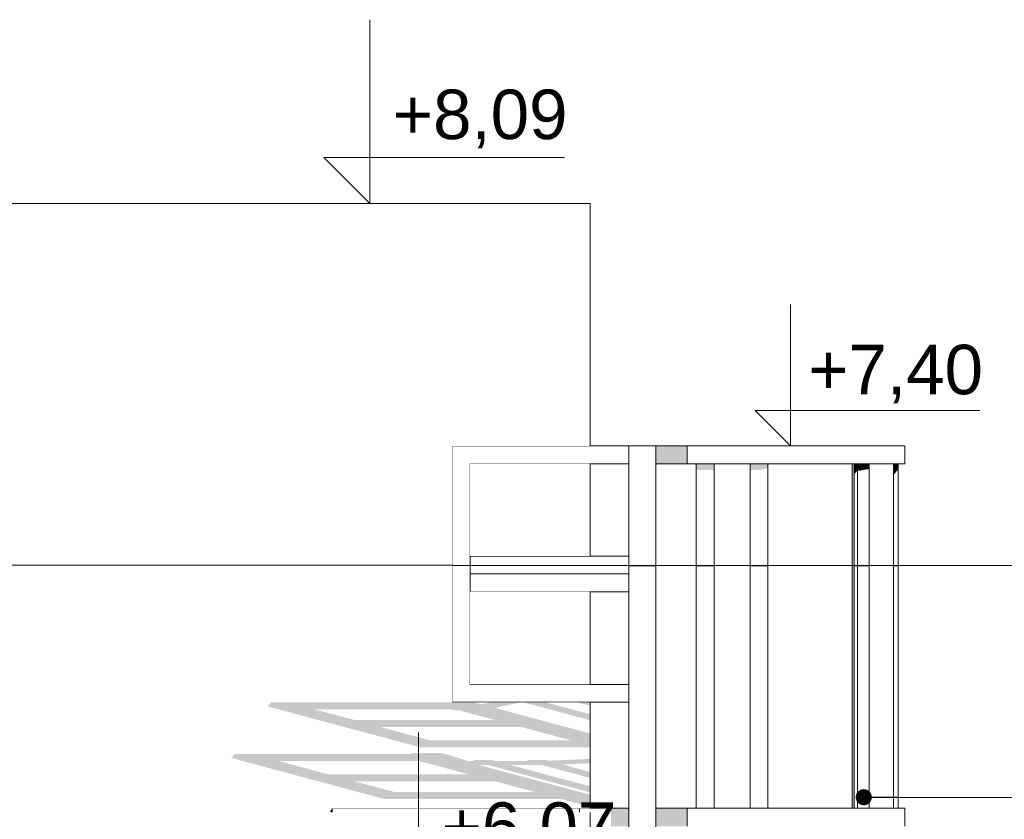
# Model space of a CAD drawing. Header units: millimetres. Extents: x 11 to 58287, y -2 to 19922.
# Tile 85 of 86: x 45254 to 48041, y 17658 to 19922. Entities that reach past the tile are written whole.
import ezdxf

# ---------------------------------------------------------------- set-up
doc = ezdxf.new("R2010")
doc.units = ezdxf.units.MM
doc.header["$MEASUREMENT"] = 0
doc.linetypes.add('Wipeout_Contour', pattern=[1000, 0, -1000])
for name, color, linetype, lineweight in [('A_OZN_ODNOSNIKI_Nr_pióra__85', 7, 'Continuous', 13), ('A_WYM_ZEWNETRZNE_Nr_pióra__45', 7, 'Continuous', 15), ('A_WYM_ZEWNETRZNE_Nr_pióra__85', 7, 'Continuous', 13), ('Nowe_A__DACHY_Nr_pióra__92', 7, 'Continuous', 13), ('Nowe_A_WN_WYPOSAZENIE_Nr_pióra__4', 7, 'Continuous', 13), ('Nowe_A_WYM_Nr_pióra__1', 7, 'Continuous', 13), ('Nowe_A_WYM_Nr_pióra__45', 7, 'Continuous', 15), ('Nowe_A_WYM_Nr_pióra__85', 7, 'Continuous', 13)]:
    doc.layers.add(name, color=color, linetype=linetype, lineweight=lineweight)
for name, color, linetype in [('A_WYM_ZEWNETRZNE', 7, 'Continuous'), ('Nowe_A__DACHY', 7, 'Continuous'), ('Nowe_A_WN_WYPOSAZENIE', 7, 'Continuous'), ('Nowe_A_WYM', 7, 'Continuous')]:
    doc.layers.add(name, color=color, linetype=linetype)
doc.styles.add('STYL_AUTOMATYCZNY_3', font='arial.ttf')
doc.dimstyles.new('STYL_AUTOMATYCZNY__1', dxfattribs={"dimtxt": 0.18, "dimasz": 91.2, "dimexe": 0.18, "dimexo": 0.0625, "dimgap": 0, "dimtad": 0, "dimtih": 1, "dimtoh": 1, "dimdec": 4, "dimzin": 0, "dimdsep": 46, "dimcen": 0.09, "dimadec": 0, "dimazin": 0, "dimtfac": 1, "dimtdec": 4, "dimtmove": 0, "dimatfit": 3, "dimldrblk": 'ARROWHEAD_11', "dimfxl": 0, "dimtolj": 1, "dimtzin": 0, "dimarcsym": 0})

# ---------------------------------------------------------------- blocks, each defined once
blk = doc.blocks.new('ElemPrzekroju_10_1', base_point=(46338.2, 11312))
at = {"color": 254, "linetype": 'Wipeout_Contour', "lineweight": 0, "ltscale": 401725.070366}
blk.add_wipeout([(46977.9, 17989.6), (46977.9, 18040.4), (46528.7, 18040.4), (46528.7, 18664.8), (46977.9, 18664.8), (46977.9, 18715.6), (46477.9, 18715.6), (46477.9, 17989.6)], dxfattribs=at).dxf.layer = 'Nowe_A_WN_WYPOSAZENIE'
at = {"color": 254, "linetype": 'Wipeout_Contour', "lineweight": 0, "ltscale": 202301.79492}
blk.add_wipeout([(47219.2, 18664.8), (47168.4, 18664.8), (47168.4, 17689.6), (47219.2, 17689.6)], dxfattribs=at).dxf.layer = 'Nowe_A_WN_WYPOSAZENIE'
at = {"color": 254, "linetype": 'Wipeout_Contour', "lineweight": 0, "ltscale": 202870.76057}
blk.add_wipeout([(47371.6, 18664.8), (47320.8, 18664.8), (47320.8, 17689.6), (47371.6, 17689.6)], dxfattribs=at).dxf.layer = 'Nowe_A_WN_WYPOSAZENIE'
at = {"color": 254, "linetype": 'Wipeout_Contour', "lineweight": 0, "ltscale": 203973.457722}
blk.add_wipeout([(47625.1, 17689.6), (47657.8, 17689.6), (47657.8, 18664.8), (47625.1, 18664.8)], dxfattribs=at).dxf.layer = 'Nowe_A_WN_WYPOSAZENIE'
at = {"color": 254, "linetype": 'Wipeout_Contour', "lineweight": 0, "ltscale": 204317.746813}
blk.add_wipeout([(47739.9, 18664.8), (47727.2, 18664.8), (47727.2, 17689.6), (47739.9, 17689.6)], dxfattribs=at).dxf.layer = 'Nowe_A_WN_WYPOSAZENIE'
at = {"color": 254, "linetype": 'Wipeout_Contour', "lineweight": 0, "ltscale": 300678.652863}
blk.add_wipeout([(46838.2, 17689.6), (46838.2, 17678.1), (46868.2, 17678.1), (46868.2, 17638.8), (46977.9, 17638.8), (46977.9, 17689.6)], dxfattribs=at).dxf.layer = 'Nowe_A_WN_WYPOSAZENIE'
at = {"layer": 'Nowe_A_WN_WYPOSAZENIE_Nr_pióra__4', "color": 7, "linetype": 'Continuous', "lineweight": 13}
blk.add_line((46477.9, 17989.6), (46477.9, 18715.6), dxfattribs=at)
at = {"color": 254, "linetype": 'Wipeout_Contour', "lineweight": 0, "ltscale": 205086.811682}
blk.add_wipeout([(47758.9, 18664.8), (47758.9, 18715.6), (47728.5, 18715.6), (47728.5, 18664.8)], dxfattribs=at).dxf.layer = 'Nowe_A_WN_WYPOSAZENIE'
at = {"color": 254, "linetype": 'Wipeout_Contour', "lineweight": 0, "ltscale": 203894.264889}
blk.add_wipeout([(47625.1, 18664.8), (47615.4, 18664.8), (47615.4, 17689.6), (47625.1, 17689.6)], dxfattribs=at).dxf.layer = 'Nowe_A_WN_WYPOSAZENIE'
at = {"color": 254, "linetype": 'Wipeout_Contour', "lineweight": 0, "ltscale": 200870.006574}
blk.add_wipeout([(46977.9, 18302.6), (46977.9, 18353.4), (46528.7, 18353.4), (46528.7, 18302.6)], dxfattribs=at).dxf.layer = 'Nowe_A_WN_WYPOSAZENIE'
at = {"color": 254, "linetype": 'Wipeout_Contour', "lineweight": 0, "ltscale": 198952.890365}
blk.add_wipeout([(46838.2, 17678.1), (46838.2, 17689.6), (46138.2, 17689.6), (46138.2, 17678.1)], dxfattribs=at).dxf.layer = 'Nowe_A_WN_WYPOSAZENIE'
at = {"color": 254, "linetype": 'Wipeout_Contour', "lineweight": 0, "ltscale": 203626.554717}
blk.add_wipeout([(47758.9, 17638.8), (47758.9, 17689.6), (47728.5, 17689.6), (47728.5, 17638.8)], dxfattribs=at).dxf.layer = 'Nowe_A_WN_WYPOSAZENIE'
at = {"layer": 'Nowe_A_WN_WYPOSAZENIE_Nr_pióra__4', "color": 7, "linetype": 'Continuous', "lineweight": 13}
for p, q in [((47758.9, 18664.8), (47758.9, 18715.6)), ((46528.7, 18302.6), (46528.7, 18040.4)), ((46838.2, 17689.6), (46138.2, 17689.6)), ((46138.2, 17678.1), (46138.2, 17689.6)), ((46838.2, 17678.1), (46838.2, 17689.6)), ((47758.9, 17638.8), (47758.9, 17689.6))]:
    blk.add_line(p, q, dxfattribs=at)
at = {"color": 254, "linetype": 'Wipeout_Contour', "lineweight": 0, "ltscale": 204868.646183}
blk.add_wipeout([(47728.5, 18664.8), (47728.5, 18715.6), (47641.8, 18715.6), (47641.8, 18664.8)], dxfattribs=at).dxf.layer = 'Nowe_A_WN_WYPOSAZENIE'
at = {"color": 254, "linetype": 'Wipeout_Contour', "lineweight": 0, "ltscale": 203865.968605}
blk.add_wipeout([(47610, 18664.8), (47610, 17689.6), (47615.4, 17689.6), (47615.4, 18664.8)], dxfattribs=at).dxf.layer = 'Nowe_A_WN_WYPOSAZENIE'
at = {"color": 254, "linetype": 'Wipeout_Contour', "lineweight": 0, "ltscale": 200943.673167}
blk.add_wipeout([(46977.9, 18403.4), (46528.7, 18403.4), (46528.7, 18353.4), (46977.9, 18353.4)], dxfattribs=at).dxf.layer = 'Nowe_A_WN_WYPOSAZENIE'
at = {"color": 254, "linetype": 'Wipeout_Contour', "lineweight": 0, "ltscale": 203406.82222}
blk.add_wipeout([(47728.5, 17638.8), (47728.5, 17689.6), (47641.8, 17689.6), (47641.8, 17638.8)], dxfattribs=at).dxf.layer = 'Nowe_A_WN_WYPOSAZENIE'
at = {"layer": 'Nowe_A_WN_WYPOSAZENIE', "linetype": 'Continuous', "lineweight": 0, "true_color": 0x000000}
for points in [[(47610, 18664.8), (47610, 17689.6), (47615.4, 17689.6), (47615.4, 18664.8)], [(47739.9, 18664.8), (47727.2, 18664.8), (47727.2, 18633.3), (47739.9, 18648.3)]]:
    blk.add_hatch(color=18, dxfattribs=at).paths.add_polyline_path(points)
at = {"layer": 'Nowe_A_WN_WYPOSAZENIE_Nr_pióra__4', "color": 7, "linetype": 'Continuous', "lineweight": 13}
for p, q in [((47758.9, 18715.6), (47728.5, 18715.6)), ((46528.7, 18664.8), (46528.7, 18353.4)), ((47657.8, 17689.6), (47657.8, 18664.8)), ((47727.2, 17689.6), (47727.2, 18664.8)), ((47758.9, 18664.8), (47728.5, 18664.8)), ((47739.9, 17689.6), (47739.9, 18664.8)), ((46528.7, 18353.4), (46528.7, 18302.6)), ((47758.9, 17689.6), (47728.5, 17689.6))]:
    blk.add_line(p, q, dxfattribs=at)
at = {"color": 254, "linetype": 'Wipeout_Contour', "lineweight": 0, "ltscale": 204465.619695}
blk.add_wipeout([(47641.8, 18664.8), (47641.8, 18715.6), (47512, 18715.6), (47512, 18664.8)], dxfattribs=at).dxf.layer = 'Nowe_A_WN_WYPOSAZENIE'
at = {"color": 254, "linetype": 'Wipeout_Contour', "lineweight": 0, "ltscale": 203000.892388}
blk.add_wipeout([(47641.8, 17638.8), (47641.8, 17689.6), (47512, 17689.6), (47512, 17638.8)], dxfattribs=at).dxf.layer = 'Nowe_A_WN_WYPOSAZENIE'
at = {"layer": 'Nowe_A_WN_WYPOSAZENIE', "linetype": 'Continuous', "lineweight": 0, "true_color": 0x000000}
for points in [[(47615.4, 18664.8), (47615.4, 18633.8), (47625.1, 18646.2), (47625.1, 18664.8)], [(47657.8, 18664.8), (47625.1, 18664.8), (47625.1, 18646.2), (47627.8, 18645), (47657.8, 18650.2)]]:
    blk.add_hatch(color=18, dxfattribs=at).paths.add_polyline_path(points)
at = {"layer": 'Nowe_A_WN_WYPOSAZENIE_Nr_pióra__4', "color": 7, "linetype": 'Continuous', "lineweight": 13}
for p, q in [((47728.5, 18715.6), (47641.8, 18715.6)), ((47610, 17689.6), (47610, 18664.8)), ((47615.4, 17689.6), (47615.4, 18664.8)), ((47625.1, 17689.6), (47625.1, 18664.8)), ((47728.5, 18664.8), (47641.8, 18664.8)), ((47728.5, 17689.6), (47641.8, 17689.6))]:
    blk.add_line(p, q, dxfattribs=at)
at = {"color": 254, "linetype": 'Wipeout_Contour', "lineweight": 0, "ltscale": 203939.218085}
blk.add_wipeout([(47512, 18664.8), (47512, 18715.6), (47358.9, 18715.6), (47358.9, 18664.8)], dxfattribs=at).dxf.layer = 'Nowe_A_WN_WYPOSAZENIE'
at = {"color": 254, "linetype": 'Wipeout_Contour', "lineweight": 0, "ltscale": 202470.681861}
blk.add_wipeout([(47512, 17638.8), (47512, 17689.6), (47358.9, 17689.6), (47358.9, 17638.8)], dxfattribs=at).dxf.layer = 'Nowe_A_WN_WYPOSAZENIE'
at = {"layer": 'Nowe_A_WN_WYPOSAZENIE_Nr_pióra__4', "color": 7, "linetype": 'Continuous', "lineweight": 13}
for p, q in [((47641.8, 18715.6), (47512, 18715.6)), ((47641.8, 18664.8), (47512, 18664.8)), ((47641.8, 17689.6), (47512, 17689.6))]:
    blk.add_line(p, q, dxfattribs=at)
at = {"color": 254, "linetype": 'Wipeout_Contour', "lineweight": 0, "ltscale": 203252.854385}
blk.add_wipeout([(47358.9, 18664.8), (47358.9, 18715.6), (47143, 18715.6), (47143, 18664.8)], dxfattribs=at).dxf.layer = 'Nowe_A_WN_WYPOSAZENIE'
at = {"color": 254, "linetype": 'Wipeout_Contour', "lineweight": 0, "ltscale": 201779.320004}
blk.add_wipeout([(47358.9, 17638.8), (47358.9, 17689.6), (47143, 17689.6), (47143, 17638.8)], dxfattribs=at).dxf.layer = 'Nowe_A_WN_WYPOSAZENIE'
at = {"layer": 'Nowe_A_WN_WYPOSAZENIE', "linetype": 'Continuous', "lineweight": 0, "true_color": 0x000000}
for points in [[(47219.2, 18664.8), (47168.4, 18664.8), (47168.4, 18646.9), (47219.2, 18646.9)], [(47371.6, 18664.8), (47320.8, 18664.8), (47320.8, 18646.9), (47346.2, 18646.9), (47371.6, 18652.8)]]:
    blk.add_hatch(color=18, dxfattribs=at).paths.add_polyline_path(points)
at = {"layer": 'Nowe_A_WN_WYPOSAZENIE_Nr_pióra__4', "color": 7, "linetype": 'Continuous', "lineweight": 13}
for p, q in [((47512, 18715.6), (47358.9, 18715.6)), ((47168.4, 17689.6), (47168.4, 18664.8)), ((47219.2, 17689.6), (47219.2, 18664.8)), ((47320.8, 17689.6), (47320.8, 18664.8)), ((47512, 18664.8), (47358.9, 18664.8)), ((47371.6, 17689.6), (47371.6, 18664.8)), ((47512, 17689.6), (47358.9, 17689.6))]:
    blk.add_line(p, q, dxfattribs=at)
at = {"color": 254, "linetype": 'Wipeout_Contour', "lineweight": 0, "ltscale": 202686.063144}
blk.add_wipeout([(47143, 18664.8), (47143, 18715.6), (47054.1, 18715.6), (47054.1, 18664.8)], dxfattribs=at).dxf.layer = 'Nowe_A_WN_WYPOSAZENIE'
at = {"color": 254, "linetype": 'Wipeout_Contour', "lineweight": 0, "ltscale": 201208.382792}
blk.add_wipeout([(47143, 17638.8), (47143, 17689.6), (47054.1, 17689.6), (47054.1, 17638.8)], dxfattribs=at).dxf.layer = 'Nowe_A_WN_WYPOSAZENIE'
at = {"layer": 'Nowe_A_WN_WYPOSAZENIE', "linetype": 'Continuous', "lineweight": 0, "true_color": 0x000000}
for points in [[(47143, 18664.8), (47143, 18715.6), (47054.1, 18715.6), (47054.1, 18664.8)], [(47143, 17638.8), (47143, 17689.6), (47054.1, 17689.6), (47054.1, 17638.8)]]:
    blk.add_hatch(color=18, dxfattribs=at).paths.add_polyline_path(points)
at = {"layer": 'Nowe_A_WN_WYPOSAZENIE_Nr_pióra__4', "color": 7, "linetype": 'Continuous', "lineweight": 13}
for p, q in [((47358.9, 18715.6), (47143, 18715.6)), ((47143, 18664.8), (47143, 18715.6)), ((47358.9, 18664.8), (47143, 18664.8)), ((47358.9, 17689.6), (47143, 17689.6)), ((47143, 17638.8), (47143, 17689.6))]:
    blk.add_line(p, q, dxfattribs=at)
at = {"color": 254, "linetype": 'Wipeout_Contour', "lineweight": 0, "ltscale": 197971.521015}
blk.add_wipeout([(47054.1, 11413.6), (47054.1, 18715.6), (46977.9, 18715.6), (46977.9, 11413.6)], dxfattribs=at).dxf.layer = 'Nowe_A_WN_WYPOSAZENIE'
at = {"layer": 'Nowe_A_WN_WYPOSAZENIE', "linetype": 'Continuous', "lineweight": 0, "true_color": 0x000000}
blk.add_hatch(color=18, dxfattribs=at).paths.add_polyline_path([(46977.9, 17689.6), (46927.1, 17689.6), (46927.1, 17638.8), (46977.9, 17638.8)])
at = {"layer": 'Nowe_A_WN_WYPOSAZENIE_Nr_pióra__4', "color": 7, "linetype": 'Continuous', "lineweight": 13}
for p, q in [((46477.9, 18715.6), (46977.9, 18715.6)), ((47054.1, 18715.6), (46977.9, 18715.6)), ((46977.9, 18664.8), (46977.9, 18715.6)), ((47054.1, 11413.6), (47054.1, 18715.6)), ((47143, 18715.6), (47054.1, 18715.6)), ((46977.9, 18664.8), (46528.7, 18664.8)), ((46977.9, 18353.4), (46977.9, 18664.8)), ((47143, 18664.8), (47054.1, 18664.8)), ((46528.7, 18403.4), (46977.9, 18403.4)), ((46528.7, 18353.4), (46977.9, 18353.4)), ((46977.9, 18302.6), (46977.9, 18353.4)), ((46977.9, 18302.6), (46528.7, 18302.6)), ((46977.9, 18040.4), (46977.9, 18302.6)), ((46528.7, 18040.4), (46977.9, 18040.4)), ((46977.9, 17989.6), (46977.9, 18040.4)), ((46977.9, 17989.6), (46477.9, 17989.6)), ((46977.9, 11413.6), (46977.9, 17989.6)), ((46977.9, 17689.6), (46838.2, 17689.6)), ((47143, 17689.6), (47054.1, 17689.6))]:
    blk.add_line(p, q, dxfattribs=at)
blk = doc.blocks.new('ElemPrzekroju_30_1', base_point=(46338.2, 11312))
at = {"color": 254, "linetype": 'Wipeout_Contour', "lineweight": 0, "ltscale": 542030.39943}
blk.add_wipeout([(9808.2, 19402), (9808.2, 17384.3), (46868.2, 17384.3), (46868.2, 17678.1), (46138.2, 17678.1), (46138.2, 17689.6), (46868.2, 17689.6), (46868.2, 17989.6), (46477.9, 17989.6), (46477.9, 18715.6), (46868.2, 18715.6), (46868.2, 19402)], dxfattribs=at).dxf.layer = 'Nowe_A__DACHY'
at = {"layer": 'Nowe_A__DACHY', "linetype": 'Continuous', "lineweight": 0, "true_color": 0x000000}
h = blk.add_hatch(color=18, dxfattribs=at)
h.paths.add_polyline_path([(45964.3, 17989.3), (45956.3, 17977.8), (46387.9, 17862.2), (46868.2, 17862.2), (46868.2, 17901.5), (46598.5, 17973.8), (46671.1, 17989.6), (46586.3, 17989.6), (46560.5, 17983.9), (46540.5, 17989.3)])
h.paths.add_polyline_path([(46088.1, 17969.7), (46473.8, 17969.7), (46484.4, 17966.9), (46497.1, 17966.9), (46599.2, 17939.5), (46200.8, 17939.5)], flags=0)
h.paths.add_polyline_path([(46416.6, 17881.7), (46273.7, 17920), (46672.1, 17920), (46815, 17881.7)], flags=0)
for points in [[(46679.2, 17989.6), (46868.2, 17938.9), (46868.2, 17955.9), (46742.7, 17989.6)], [(46868.2, 17989.6), (46831.6, 17989.6), (46868.2, 17979.7)], [(46138.2, 17678.1), (46138.2, 17689.6), (46131.5, 17680)]]:
    blk.add_hatch(color=18, dxfattribs=at).paths.add_polyline_path(points)
h = blk.add_hatch(color=18, dxfattribs=at)
h.paths.add_polyline_path([(46284.7, 17716.3), (46784.7, 17716.3), (46868.2, 17693.9), (46868.2, 17728), (46553, 17812.4), (46578.4, 17812.4), (46868.2, 17734.8), (46868.2, 17751.8), (46641.9, 17812.4), (46730.8, 17812.4), (46868.2, 17775.6), (46868.2, 17792.6), (46789, 17813.8), (46868.2, 17817.3), (46868.2, 17829.5), (46749.9, 17824.3), (46742.8, 17826.2), (46692, 17826.2), (46689.9, 17823.4), (46601, 17823.4), (46590.4, 17826.2), (46539.6, 17826.2), (46537.5, 17823.4), (46523, 17823.4), (46476, 17838.2), (46445.8, 17846.3), (46363.2, 17846.3), (46361.2, 17843.4), (45861.2, 17843.4), (45853.1, 17832)])
h.paths.add_polyline_path([(46127.3, 17785.7), (45984.9, 17823.9), (46383.3, 17823.9), (46525.7, 17785.7)], flags=0)
h.paths.add_polyline_path([(46711.8, 17735.8), (46313.4, 17735.8), (46200.2, 17766.2), (46598.6, 17766.2)], flags=0)
at = {"layer": 'Nowe_A__DACHY_Nr_pióra__92', "color": 7, "linetype": 'Continuous', "lineweight": 13}
for p, q in [((46868.2, 19402), (9808.2, 19402)), ((46868.2, 18715.6), (46868.2, 19402)), ((46868.2, 17689.6), (46868.2, 17989.6)), ((46868.2, 17384.3), (46868.2, 17678.1))]:
    blk.add_line(p, q, dxfattribs=at)
at = {"color": 254, "linetype": 'Wipeout_Contour', "lineweight": 0, "ltscale": 200968.886225}
blk.add_wipeout([(46528.7, 18664.8), (46528.7, 18403.4), (46868.2, 18403.4), (46868.2, 18664.8)], dxfattribs=at).dxf.layer = 'Nowe_A__DACHY'
at = {"color": 254, "linetype": 'Wipeout_Contour', "lineweight": 0, "ltscale": 200438.334656}
blk.add_wipeout([(46528.7, 18302.6), (46528.7, 18040.4), (46868.2, 18040.4), (46868.2, 18302.6)], dxfattribs=at).dxf.layer = 'Nowe_A__DACHY'
at = {"layer": 'Nowe_A__DACHY_Nr_pióra__92', "color": 7, "linetype": 'Continuous', "lineweight": 13}
for p, q in [((46868.2, 18403.4), (46868.2, 18664.8)), ((46868.2, 18040.4), (46868.2, 18302.6))]:
    blk.add_line(p, q, dxfattribs=at)
blk = doc.blocks.new('Wymiary_2_1', base_point=(47435.5, 18715.6))
at = {"layer": 'A_WYM_ZEWNETRZNE_Nr_pióra__45', "color": 7, "linetype": 'Continuous', "lineweight": 15}
for p, q in [((47435.5, 18715.6), (47435.5, 19115.6)), ((47435.5, 18715.6), (47335.5, 18815.6)), ((47335.5, 18815.6), (47435.5, 18815.6)), ((47435.5, 18815.6), (47971.3, 18815.6))]:
    blk.add_line(p, q, dxfattribs=at)
at = {"layer": 'A_WYM_ZEWNETRZNE_Nr_pióra__85', "color": 7, "linetype": 'Continuous', "lineweight": 13}
for q in [(47360.5, 18715.6), (47510.5, 18715.6)]:
    blk.add_line((47435.5, 18715.6), q, dxfattribs=at)
at = {"layer": 'A_WYM_ZEWNETRZNE_Nr_pióra__85', "color": 7, "lineweight": 13, "insert": (47485.5, 18835.6), "char_height": 140, "attachment_point": 7, "style": 'STYL_AUTOMATYCZNY_3'}
blk.add_mtext('\\A1;{\\pql;\\fArial|b0|i0|c238|p0;\\W1.000000;+7,40}', dxfattribs=at)
blk = doc.blocks.new('Wymiary_8_1', base_point=(46244.6, 19402))
at = {"layer": 'Nowe_A_WYM_Nr_pióra__45', "color": 7, "linetype": 'Continuous', "lineweight": 15}
for p, q in [((46244.6, 19402), (46244.6, 19922)), ((46244.6, 19402), (46114.6, 19532)), ((46114.6, 19532), (46244.6, 19532)), ((46244.6, 19532), (46795.4, 19532))]:
    blk.add_line(p, q, dxfattribs=at)
at = {"layer": 'Nowe_A_WYM_Nr_pióra__85', "color": 7, "linetype": 'Continuous', "lineweight": 13}
for q in [(46147.1, 19402), (46342.1, 19402)]:
    blk.add_line((46244.6, 19402), q, dxfattribs=at)
at = {"layer": 'Nowe_A_WYM_Nr_pióra__1', "color": 7, "lineweight": 13, "insert": (46309.6, 19558), "char_height": 140, "attachment_point": 7, "style": 'STYL_AUTOMATYCZNY_3'}
blk.add_mtext('\\A1;{\\pql;\\fArial|b0|i0|c238|p0;\\W1.000000;+8,09}', dxfattribs=at)
blk = doc.blocks.new('Wymiary_10_1', base_point=(46382.7, 17384.3))
at = {"layer": 'Nowe_A_WYM_Nr_pióra__45', "color": 7, "linetype": 'Continuous', "lineweight": 15}
for p, q in [((46382.7, 17384.3), (46382.7, 17904.3)), ((46382.7, 17384.3), (46252.7, 17514.3)), ((46252.7, 17514.3), (46382.7, 17514.3)), ((46382.7, 17514.3), (46933.5, 17514.3))]:
    blk.add_line(p, q, dxfattribs=at)
at = {"layer": 'Nowe_A_WYM_Nr_pióra__85', "color": 7, "linetype": 'Continuous', "lineweight": 13}
for q in [(46285.2, 17384.3), (46480.2, 17384.3)]:
    blk.add_line((46382.7, 17384.3), q, dxfattribs=at)
at = {"layer": 'Nowe_A_WYM_Nr_pióra__1', "color": 7, "lineweight": 13, "insert": (46447.7, 17540.3), "char_height": 140, "attachment_point": 7, "style": 'STYL_AUTOMATYCZNY_3'}
blk.add_mtext('\\A1;{\\pql;\\fArial|b0|i0|c238|p0;\\W1.000000;+6,07}', dxfattribs=at)
blk = doc.blocks.new('ARROWHEAD_11')
at = {"color": 0, "linetype": 'Continuous', "lineweight": 0}
blk.add_line((0, 0), (-1, 0), dxfattribs=at)
at = {"color": 0, "linetype": 'Continuous', "lineweight": 0, "const_width": 0.25, "flags": 128}
blk.add_lwpolyline([(-0.125, 0, 1), (0.125, 0, 1)], format="xyb", close=True, dxfattribs=at)

msp = doc.modelspace()

# ---------------------------------------------------------------- block references
at = {"layer": 'Nowe_A_WN_WYPOSAZENIE', "lineweight": 0}
msp.add_blockref('ElemPrzekroju_10_1', (46338.2, 11312), dxfattribs=at)

# ---------------------------------------------------------------- next in the draw order: block references
at = {"layer": 'A_WYM_ZEWNETRZNE', "color": 7, "linetype": 'Continuous', "lineweight": 13}
msp.add_blockref('Wymiary_2_1', (47435.5, 18715.6), dxfattribs=at)
at = {"layer": 'Nowe_A__DACHY', "lineweight": 0}
msp.add_blockref('ElemPrzekroju_30_1', (46338.2, 11312), dxfattribs=at)

# ---------------------------------------------------------------- next in the draw order: leaders
at = {"layer": 'A_OZN_ODNOSNIKI_Nr_pióra__85', "color": 7, "linetype": 'Continuous', "lineweight": 13, "annotation_type": 0, "has_hookline": 1, "hookline_direction": 0, "text_width": 100}
msp.add_leader([(47642.8, 17721), (49878.9, 17715.4)], dimstyle='STYL_AUTOMATYCZNY__1', dxfattribs=at)

# ---------------------------------------------------------------- next in the draw order: block references
at = {"layer": 'Nowe_A_WYM', "color": 7, "linetype": 'Continuous', "lineweight": 13}
for name, p in [('Wymiary_8_1', (46244.6, 19402)), ('Wymiary_10_1', (46382.7, 17384.3))]:
    msp.add_blockref(name, p, dxfattribs=at)

# ---------------------------------------------------------------- next in the draw order: leaders
at = {"layer": 'A_OZN_ODNOSNIKI_Nr_pióra__85', "color": 7, "linetype": 'Continuous', "lineweight": 13, "annotation_type": 0, "has_hookline": 1, "hookline_direction": 0, "text_width": 35.7}
msp.add_leader([(41632.8, 18381), (49878.9, 18375.4)], dimstyle='STYL_AUTOMATYCZNY__1', dxfattribs=at)

doc.saveas('drawing.dxf')
